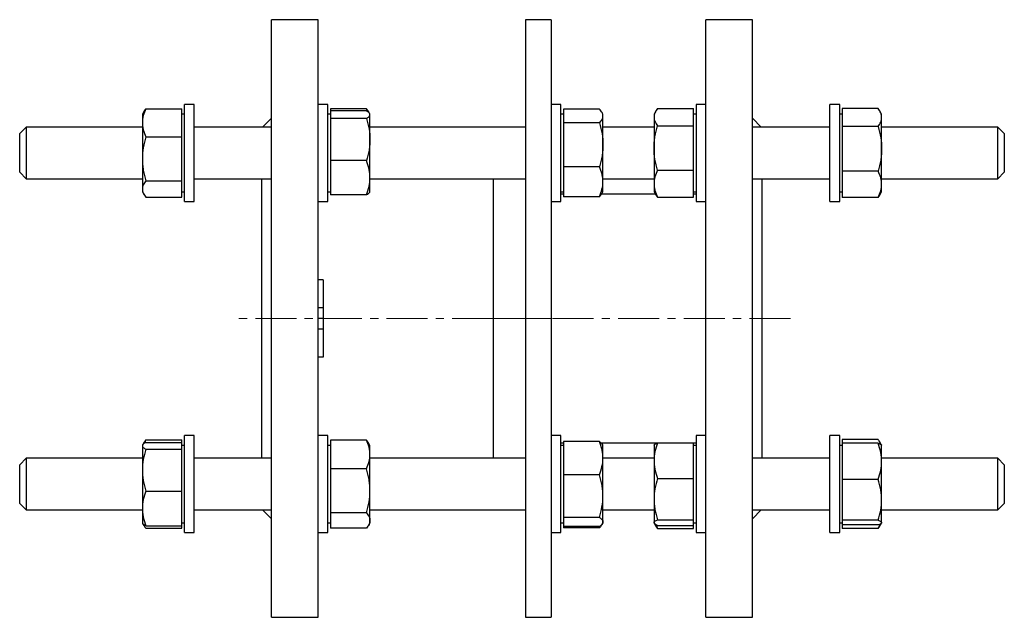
# Model space of a CAD drawing. Header units: millimetres. Extents: x 41 to 654, y 60 to 648.
# Tile 2 of 2: x 349 to 654, y 455 to 640. Entities that reach past the tile are written whole.
import ezdxf

# ---------------------------------------------------------------- set-up
doc = ezdxf.new("R2010")
doc.units = ezdxf.units.MM
doc.linetypes.add('CENTERX2', pattern=[20.32, 12.7, -2.54, 2.54, -2.54])
doc.layers.add('FORMAT', color=7, linetype='Continuous')

msp = doc.modelspace()

# ---------------------------------------------------------------- linework, layer by layer
at = {"color": 7, "linetype": 'Continuous', "lineweight": 25}
for p, q in [((441.3, 639.99), (426.8, 639.99)), ((426.8, 454.99), (426.8, 639.99)), ((441.3, 454.99), (441.3, 639.99)), ((513.47, 639.99), (505.47, 639.99)), ((505.47, 639.99), (505.47, 454.99)), ((513.47, 639.99), (513.47, 454.99)), ((575.8, 639.99), (561.3, 639.99)), ((561.3, 539.3), (561.3, 639.99)), ((575.8, 539.3), (575.8, 639.99)), ((402.8, 613.75), (399.8, 613.75)), ((399.8, 583.75), (399.8, 613.75)), ((402.8, 583.75), (402.8, 613.75)), ((444.3, 613.75), (441.3, 613.75)), ((444.3, 583.75), (444.3, 613.75)), ((516.47, 613.75), (513.47, 613.75)), ((516.47, 583.75), (516.47, 613.75)), ((561.3, 613.75), (558.3, 613.75)), ((558.3, 613.75), (558.3, 600.31)), ((602.8, 613.75), (599.8, 613.75)), ((599.8, 583.75), (599.8, 613.75)), ((602.8, 583.75), (602.8, 613.75)), ((387.3, 611.62), (386.8, 610.75)), ((386.8, 610.75), (386.8, 608.1)), ((387.87, 612.44), (399, 612.44)), ((399, 608.1), (399, 612.44)), ((399.8, 610.75), (399, 610.75)), ((445.1, 610.75), (444.3, 610.75)), ((445.1, 612.4), (445.1, 611.77)), ((456.23, 612.4), (445.1, 612.4)), ((445.1, 611.77), (445.1, 610.57)), ((456.23, 611.77), (445.1, 611.77)), ((445.1, 610.57), (445.1, 609.38)), ((457.16, 610.99), (456.85, 611.53)), ((457.3, 610.75), (457.19, 610.94)), ((457.3, 610.57), (457.3, 610.75)), ((457.3, 602.87), (457.3, 610.57)), ((517.27, 610.75), (516.47, 610.75)), ((517.27, 612.31), (517.27, 610.16)), ((528.4, 612.31), (517.27, 612.31)), ((517.27, 610.16), (517.27, 608.02)), ((529.47, 610.75), (529.11, 611.38)), ((529.47, 610.16), (529.47, 610.75)), ((529.47, 601.24), (529.47, 610.16)), ((545.88, 611.77), (545.3, 610.75)), ((545.3, 610.75), (545.3, 609.82)), ((546.37, 612.5), (557.5, 612.5)), ((557.5, 609.82), (557.5, 612.5)), ((558.3, 610.75), (557.5, 610.75)), ((603.6, 610.75), (602.8, 610.75)), ((603.6, 612.54), (603.6, 609.71)), ((614.73, 612.54), (603.6, 612.54)), ((615.8, 610.75), (615.14, 611.9)), ((615.8, 609.71), (615.8, 610.75)), ((386.8, 608.1), (386.8, 596.9)), ((399, 603.75), (399, 608.1)), ((426.8, 609.49), (424.06, 606.75)), ((445.1, 609.38), (445.1, 602.87)), ((456.23, 609.38), (445.1, 609.38)), ((517.27, 608.02), (517.27, 601.24)), ((528.4, 608.02), (517.27, 608.02)), ((545.3, 609.82), (545.3, 600.27)), ((546.37, 607.14), (557.5, 607.14)), ((557.5, 607.14), (557.5, 609.82)), ((557.5, 600.27), (557.5, 607.14)), ((578.53, 606.75), (575.8, 609.49)), ((603.6, 609.71), (603.6, 606.89)), ((615.8, 600), (615.8, 609.71)), ((350.8, 606.75), (348.8, 604.75)), ((348.8, 594.89), (348.8, 604.75)), ((386.8, 606.75), (350.8, 606.75)), ((350.8, 606.75), (350.8, 593.6)), ((426.8, 606.75), (402.8, 606.75)), ((505.47, 606.75), (457.3, 606.75)), ((545.3, 606.75), (529.47, 606.75)), ((599.8, 606.75), (575.8, 606.75)), ((603.6, 606.89), (603.6, 600)), ((614.73, 606.89), (603.6, 606.89)), ((651.8, 606.75), (615.8, 606.75)), ((653.8, 604.75), (651.8, 606.75)), ((651.8, 593.6), (651.8, 606.75)), ((653.8, 604.75), (653.8, 594.89)), ((387.87, 603.75), (399, 603.75)), ((399, 596.9), (399, 603.75)), ((445.1, 602.87), (445.1, 596.36)), ((457.3, 591.05), (457.3, 602.87)), ((517.27, 601.24), (517.27, 594.46)), ((529.47, 589.83), (529.47, 601.24)), ((545.3, 600.27), (545.3, 589.2)), ((557.5, 593.39), (557.5, 600.27)), ((558.3, 600.31), (558.3, 583.75)), ((603.6, 600), (603.6, 593.11)), ((615.8, 589.04), (615.8, 600)), ((348.8, 592.75), (348.8, 594.89)), ((386.8, 596.9), (386.8, 587.56)), ((399, 590.06), (399, 596.9)), ((456.23, 596.36), (445.1, 596.36)), ((445.1, 596.36), (445.1, 591.05)), ((653.8, 594.89), (653.8, 592.75)), ((348.8, 592.75), (350.8, 590.75)), ((350.8, 593.6), (350.8, 590.75)), ((528.4, 594.46), (517.27, 594.46)), ((517.27, 594.46), (517.27, 589.83)), ((546.37, 593.39), (557.5, 593.39)), ((557.5, 589.2), (557.5, 593.39)), ((614.73, 593.11), (603.6, 593.11)), ((603.6, 593.11), (603.6, 589.04)), ((651.8, 590.75), (651.8, 593.6)), ((651.8, 590.75), (653.8, 592.75)), ((350.8, 590.75), (386.8, 590.75)), ((387.87, 590.06), (399, 590.06)), ((399, 587.56), (399, 590.06)), ((402.8, 590.75), (426.8, 590.75)), ((423.8, 504.22), (423.8, 590.75)), ((445.1, 591.05), (445.1, 585.74)), ((457.3, 586.75), (457.3, 591.05)), ((457.3, 590.75), (505.47, 590.75)), ((495.47, 590.75), (495.47, 504.22)), ((517.27, 589.83), (517.27, 585.2)), ((529.47, 590.75), (545.3, 590.75)), ((529.47, 586.75), (529.47, 589.83)), ((545.3, 589.2), (545.3, 586.75)), ((557.5, 585.01), (557.5, 589.2)), ((575.8, 590.75), (599.8, 590.75)), ((578.8, 542.26), (578.8, 590.75)), ((603.6, 589.04), (603.6, 584.97)), ((615.8, 590.75), (651.8, 590.75)), ((615.8, 586.75), (615.8, 589.04)), ((386.8, 587.56), (386.8, 586.75)), ((386.8, 586.75), (387.3, 585.89)), ((399, 585.06), (399, 587.56)), ((399, 586.75), (399.8, 586.75)), ((444.3, 586.75), (445.1, 586.75)), ((456.23, 585.74), (445.1, 585.74)), ((457.19, 586.57), (457.3, 586.75)), ((516.47, 586.75), (517.27, 586.75)), ((517.27, 585.99), (516.47, 585.99)), ((545.74, 585.99), (529.02, 585.99)), ((529.11, 586.13), (529.47, 586.75)), ((545.3, 586.75), (545.88, 585.74)), ((557.5, 586.75), (558.3, 586.75)), ((558.3, 585.99), (557.5, 585.99)), ((602.8, 586.75), (603.6, 586.75)), ((615.14, 585.61), (615.8, 586.75)), ((387.87, 585.06), (399, 585.06)), ((399.8, 583.75), (402.8, 583.75)), ((441.3, 583.75), (444.3, 583.75)), ((513.47, 583.75), (516.47, 583.75)), ((528.4, 585.2), (517.27, 585.2)), ((546.37, 585.01), (557.5, 585.01)), ((558.3, 583.75), (561.3, 583.75)), ((599.8, 583.75), (602.8, 583.75)), ((614.73, 584.97), (603.6, 584.97)), ((442.8, 559.49), (441.3, 559.49)), ((442.8, 559.49), (442.8, 550.75)), ((442.8, 550.75), (441.3, 550.75)), ((442.8, 550.75), (442.8, 547.49)), ((442.8, 547.49), (441.3, 547.49)), ((442.8, 547.49), (442.8, 544.23)), ((442.8, 544.23), (441.3, 544.23)), ((442.8, 544.23), (442.8, 535.49)), ((578.8, 504.22), (578.8, 542.26)), ((561.3, 454.99), (561.3, 539.3)), ((575.8, 454.99), (575.8, 539.3)), ((442.8, 535.49), (441.3, 535.49)), ((387.87, 509.91), (399, 509.91)), ((399, 509.15), (399, 509.91)), ((402.8, 511.22), (399.8, 511.22)), ((399.8, 481.22), (399.8, 511.22)), ((402.8, 481.22), (402.8, 511.22)), ((444.3, 511.22), (441.3, 511.22)), ((444.3, 481.22), (444.3, 511.22)), ((445.1, 509.87), (445.1, 505.43)), ((456.23, 509.87), (445.1, 509.87)), ((516.47, 511.22), (513.47, 511.22)), ((516.47, 481.22), (516.47, 511.22)), ((517.27, 509.4), (517.27, 504.25)), ((528.4, 509.4), (517.27, 509.4)), ((561.3, 511.22), (558.3, 511.22)), ((558.3, 511.22), (558.3, 481.3)), ((602.8, 511.22), (599.8, 511.22)), ((599.8, 481.22), (599.8, 511.22)), ((602.8, 481.22), (602.8, 511.22)), ((603.6, 510), (603.6, 508.88)), ((614.73, 510), (603.6, 510)), ((615.76, 508.29), (615.14, 509.36)), ((386.88, 508.37), (386.8, 508.22)), ((386.8, 508.22), (386.8, 508.08)), ((386.8, 508.08), (386.8, 500.55)), ((387.3, 509.09), (386.9, 508.41)), ((387.87, 509.15), (399, 509.15)), ((387.87, 507.01), (399, 507.01)), ((399, 508.08), (399, 509.15)), ((399.8, 508.22), (399, 508.22)), ((399, 507.01), (399, 508.08)), ((399, 500.55), (399, 507.01)), ((445.1, 508.22), (444.3, 508.22)), ((457.3, 508.22), (456.85, 509)), ((457.3, 505.43), (457.3, 508.22)), ((516.47, 508.99), (517.27, 508.99)), ((517.27, 508.22), (516.47, 508.22)), ((528.9, 508.99), (546.34, 508.99)), ((529.31, 508.49), (529.11, 508.85)), ((529.47, 508.22), (529.31, 508.49)), ((529.47, 504.25), (529.47, 508.22)), ((545.35, 508.32), (545.3, 508.22)), ((545.3, 508.22), (545.3, 503.48)), ((545.74, 508.99), (545.35, 508.32)), ((546.37, 509), (557.5, 509)), ((557.5, 503.48), (557.5, 509)), ((557.5, 508.99), (558.3, 508.99)), ((558.3, 508.22), (557.5, 508.22)), ((603.6, 508.22), (602.8, 508.22)), ((603.6, 508.88), (603.6, 503.27)), ((614.73, 508.88), (603.6, 508.88)), ((615.8, 508.22), (615.76, 508.29)), ((615.8, 503.27), (615.8, 508.22)), ((350.8, 504.22), (348.8, 502.22)), ((386.8, 504.22), (350.8, 504.22)), ((350.8, 504.22), (350.8, 488.22)), ((426.8, 504.22), (402.8, 504.22)), ((445.1, 505.43), (445.1, 500.98)), ((457.3, 494.15), (457.3, 505.43)), ((505.47, 504.22), (457.3, 504.22)), ((517.27, 504.25), (517.27, 499.1)), ((529.47, 492.51), (529.47, 504.25)), ((545.3, 504.22), (529.47, 504.22)), ((545.3, 503.48), (545.3, 491.58)), ((557.5, 497.97), (557.5, 503.48)), ((599.8, 504.22), (575.8, 504.22)), ((603.6, 503.27), (603.6, 497.66)), ((651.8, 504.22), (615.8, 504.22)), ((615.8, 491.34), (615.8, 503.27)), ((653.8, 502.22), (651.8, 504.22)), ((651.8, 488.22), (651.8, 504.22)), ((348.8, 490.22), (348.8, 502.22)), ((386.8, 500.55), (386.8, 488.69)), ((399, 494.08), (399, 500.55)), ((445.1, 500.98), (445.1, 494.15)), ((456.23, 500.98), (445.1, 500.98)), ((653.8, 502.22), (653.8, 490.22)), ((517.27, 499.1), (517.27, 492.51)), ((528.4, 499.1), (517.27, 499.1)), ((546.37, 497.97), (557.5, 497.97)), ((557.5, 491.58), (557.5, 497.97)), ((603.6, 497.66), (603.6, 491.34)), ((614.73, 497.66), (603.6, 497.66)), ((445.1, 494.15), (445.1, 487.33)), ((457.3, 484.95), (457.3, 494.15)), ((387.87, 494.08), (399, 494.08)), ((399, 488.69), (399, 494.08)), ((517.27, 492.51), (517.27, 485.92)), ((529.47, 484.48), (529.47, 492.51)), ((545.3, 491.58), (545.3, 484.32)), ((557.5, 485.19), (557.5, 491.58)), ((603.6, 491.34), (603.6, 485.01)), ((615.8, 484.29), (615.8, 491.34)), ((348.8, 490.22), (350.8, 488.22)), ((350.8, 488.22), (386.8, 488.22)), ((386.8, 488.69), (386.8, 484.22)), ((399, 483.3), (399, 488.69)), ((402.8, 488.22), (426.8, 488.22)), ((424.06, 488.22), (426.8, 485.49)), ((457.3, 488.22), (505.47, 488.22)), ((529.47, 488.22), (545.3, 488.22)), ((575.8, 485.49), (578.53, 488.22)), ((575.8, 488.22), (599.8, 488.22)), ((615.8, 488.22), (651.8, 488.22)), ((651.8, 488.22), (653.8, 490.22)), ((456.23, 487.33), (445.1, 487.33)), ((445.1, 487.33), (445.1, 484.95)), ((445.1, 484.95), (445.1, 482.57)), ((457.3, 484.22), (457.3, 484.95)), ((528.4, 485.92), (517.27, 485.92)), ((517.27, 485.92), (517.27, 484.48)), ((546.37, 485.19), (557.5, 485.19)), ((557.5, 484.32), (557.5, 485.19)), ((614.73, 485.01), (603.6, 485.01)), ((603.6, 485.01), (603.6, 484.29)), ((386.8, 484.22), (386.88, 484.07)), ((386.88, 484.07), (387.3, 483.36)), ((387.87, 483.3), (399, 483.3)), ((387.87, 482.53), (399, 482.53)), ((399, 484.22), (399.8, 484.22)), ((399, 482.53), (399, 483.3)), ((444.3, 484.22), (445.1, 484.22)), ((456.23, 482.57), (445.1, 482.57)), ((456.85, 483.45), (457.3, 484.22)), ((516.47, 484.22), (517.27, 484.22)), ((517.27, 484.48), (517.27, 483.05)), ((528.4, 483.05), (517.27, 483.05)), ((517.27, 483.05), (517.27, 482.67)), ((528.4, 482.67), (517.27, 482.67)), ((528.4, 482.67), (528.62, 483.22)), ((529.11, 483.6), (529.3, 483.94)), ((529.31, 483.96), (529.47, 484.22)), ((529.47, 484.22), (529.47, 484.48)), ((545.3, 484.32), (545.3, 484.22)), ((545.3, 484.22), (545.35, 484.13)), ((545.36, 484.11), (545.88, 483.21)), ((546.37, 483.45), (557.5, 483.45)), ((546.37, 482.48), (557.5, 482.48)), ((557.5, 483.45), (557.5, 484.32)), ((557.5, 484.22), (558.3, 484.22)), ((557.5, 482.48), (557.5, 483.45)), ((602.8, 484.22), (603.6, 484.22)), ((603.6, 484.29), (603.6, 483.57)), ((614.73, 483.57), (603.6, 483.57)), ((603.6, 483.57), (603.6, 482.44)), ((614.73, 482.44), (603.6, 482.44)), ((615.14, 483.08), (615.74, 484.12)), ((615.76, 484.16), (615.8, 484.22)), ((615.8, 484.22), (615.8, 484.29)), ((399.8, 481.22), (402.8, 481.22)), ((441.3, 481.22), (444.3, 481.22)), ((513.47, 481.22), (516.47, 481.22)), ((558.3, 481.3), (558.3, 481.22)), ((558.3, 481.22), (561.3, 481.22)), ((599.8, 481.22), (602.8, 481.22)), ((426.8, 454.99), (441.3, 454.99)), ((505.47, 454.99), (513.47, 454.99)), ((561.3, 454.99), (575.8, 454.99))]:
    msp.add_line(p, q, dxfattribs=at)
for points, knots in [([(387.87, 612.44), (387.54, 611.74), (387.27, 611.01), (386.9, 609.56), (386.8, 608.83), (386.8, 608.1)], [0, 0, 0, 0, 0.5, 0.5, 1, 1, 1, 1]), ([(387.3, 611.62), (387.31, 611.64), (387.39, 611.79), (387.58, 612.06), (387.77, 612.32), (387.87, 612.44)], [0, 0, 0, 0, 0.068995, 0.534556, 1, 1, 1, 1]), ([(456.58, 611.54), (456.56, 611.6), (456.45, 611.89), (456.33, 612.18), (456.23, 612.4)], [0, 0, 0, 0, 0.21211, 1, 1, 1, 1]), ([(456.23, 612.4), (456.34, 612.26), (456.57, 611.98), (456.76, 611.69), (456.84, 611.54), (456.85, 611.53)], [0, 0, 0, 0, 0.488888, 0.977734, 1, 1, 1, 1]), ([(457.3, 610.57), (457.3, 610.68), (457.27, 610.78), (457.17, 610.98), (457.1, 611.08), (456.82, 611.38), (456.55, 611.57), (456.23, 611.77)], [0, 0, 0, 0, 0.25, 0.25, 0.5, 0.5, 1, 1, 1, 1]), ([(456.23, 609.38), (456.55, 609.57), (456.82, 609.77), (457.19, 610.17), (457.3, 610.37), (457.3, 610.57)], [0, 0, 0, 0, 0.5, 0.5, 1, 1, 1, 1]), ([(529.47, 610.16), (529.47, 610.35), (529.44, 610.53), (529.34, 610.89), (529.27, 611.07), (528.99, 611.61), (528.72, 611.96), (528.4, 612.31)], [0, 0, 0, 0, 0.25, 0.25, 0.5, 0.5, 1, 1, 1, 1]), ([(528.4, 608.02), (528.72, 608.37), (528.99, 608.72), (529.36, 609.44), (529.47, 609.8), (529.47, 610.16)], [0, 0, 0, 0, 0.5, 0.5, 1, 1, 1, 1]), ([(546.37, 612.5), (546.04, 612.06), (545.77, 611.62), (545.4, 610.73), (545.3, 610.28), (545.3, 609.82)], [0, 0, 0, 0, 0.5, 0.5, 1, 1, 1, 1]), ([(615.8, 609.71), (615.8, 609.95), (615.77, 610.19), (615.67, 610.67), (615.6, 610.91), (615.32, 611.61), (615.05, 612.07), (614.73, 612.54)], [0, 0, 0, 0, 0.25, 0.25, 0.5, 0.5, 1, 1, 1, 1]), ([(386.8, 608.1), (386.8, 607.73), (386.82, 607.36), (386.92, 606.62), (386.99, 606.25), (387.28, 605.16), (387.55, 604.45), (387.87, 603.75)], [0, 0, 0, 0, 0.25, 0.25, 0.5, 0.5, 1, 1, 1, 1]), ([(456.23, 609.38), (456.55, 608.32), (456.82, 607.24), (457.2, 605.06), (457.3, 603.97), (457.3, 602.87)], [0, 0, 0, 0, 0.5, 0.5, 1, 1, 1, 1]), ([(528.4, 608.02), (528.72, 606.92), (528.99, 605.79), (529.37, 603.52), (529.47, 602.39), (529.47, 601.24)], [0, 0, 0, 0, 0.5, 0.5, 1, 1, 1, 1]), ([(545.3, 609.82), (545.3, 609.59), (545.32, 609.36), (545.42, 608.91), (545.49, 608.69), (545.77, 608.02), (546.04, 607.58), (546.37, 607.14)], [0, 0, 0, 0, 0.25, 0.25, 0.5, 0.5, 1, 1, 1, 1]), ([(545.3, 600.27), (545.3, 600.85), (545.32, 601.43), (545.42, 602.6), (545.49, 603.18), (545.78, 604.9), (546.05, 606.03), (546.37, 607.14)], [0, 0, 0, 0, 0.25, 0.25, 0.5, 0.5, 1, 1, 1, 1]), ([(614.73, 606.89), (615.05, 607.35), (615.32, 607.82), (615.69, 608.76), (615.8, 609.23), (615.8, 609.71)], [0, 0, 0, 0, 0.5, 0.5, 1, 1, 1, 1]), ([(614.73, 606.89), (615.05, 605.77), (615.32, 604.62), (615.7, 602.32), (615.8, 601.17), (615.8, 600)], [0, 0, 0, 0, 0.5, 0.5, 1, 1, 1, 1]), ([(387.87, 603.75), (387.54, 602.63), (387.27, 601.5), (386.9, 599.22), (386.8, 598.07), (386.8, 596.9)], [0, 0, 0, 0, 0.5, 0.5, 1, 1, 1, 1]), ([(457.3, 602.87), (457.3, 602.32), (457.27, 601.77), (457.17, 600.66), (457.1, 600.11), (456.82, 598.48), (456.55, 597.42), (456.23, 596.36)], [0, 0, 0, 0, 0.25, 0.25, 0.5, 0.5, 1, 1, 1, 1]), ([(529.47, 601.24), (529.47, 600.67), (529.44, 600.09), (529.34, 598.94), (529.27, 598.37), (528.99, 596.67), (528.72, 595.56), (528.4, 594.46)], [0, 0, 0, 0, 0.25, 0.25, 0.5, 0.5, 1, 1, 1, 1]), ([(546.37, 593.39), (546.04, 594.51), (545.77, 595.65), (545.4, 597.95), (545.3, 599.1), (545.3, 600.27)], [0, 0, 0, 0, 0.5, 0.5, 1, 1, 1, 1]), ([(615.8, 600), (615.8, 599.42), (615.77, 598.84), (615.67, 597.66), (615.6, 597.08), (615.32, 595.35), (615.05, 594.23), (614.73, 593.11)], [0, 0, 0, 0, 0.25, 0.25, 0.5, 0.5, 1, 1, 1, 1]), ([(386.8, 596.9), (386.8, 596.32), (386.82, 595.74), (386.92, 594.58), (386.99, 594.01), (387.27, 592.3), (387.54, 591.17), (387.87, 590.06)], [0, 0, 0, 0, 0.25, 0.25, 0.5, 0.5, 1, 1, 1, 1]), ([(457.3, 591.05), (457.3, 591.5), (457.27, 591.96), (457.17, 592.85), (457.1, 593.3), (456.82, 594.62), (456.55, 595.5), (456.23, 596.36)], [0, 0, 0, 0, 0.25, 0.25, 0.5, 0.5, 1, 1, 1, 1]), ([(529.47, 589.83), (529.47, 590.22), (529.44, 590.62), (529.34, 591.4), (529.27, 591.79), (528.99, 592.95), (528.72, 593.71), (528.4, 594.46)], [0, 0, 0, 0, 0.25, 0.25, 0.5, 0.5, 1, 1, 1, 1]), ([(546.37, 593.39), (546.04, 592.71), (545.77, 592.02), (545.4, 590.62), (545.3, 589.91), (545.3, 589.2)], [0, 0, 0, 0, 0.5, 0.5, 1, 1, 1, 1]), ([(615.8, 589.04), (615.8, 589.39), (615.77, 589.73), (615.67, 590.42), (615.6, 590.76), (615.32, 591.78), (615.05, 592.45), (614.73, 593.11)], [0, 0, 0, 0, 0.25, 0.25, 0.5, 0.5, 1, 1, 1, 1]), ([(387.87, 590.06), (387.54, 589.65), (387.27, 589.24), (386.9, 588.41), (386.8, 587.99), (386.8, 587.56)], [0, 0, 0, 0, 0.5, 0.5, 1, 1, 1, 1]), ([(456.23, 585.74), (456.55, 586.61), (456.82, 587.48), (457.19, 589.25), (457.3, 590.15), (457.3, 591.05)], [0, 0, 0, 0, 0.5, 0.5, 1, 1, 1, 1]), ([(528.4, 585.2), (528.72, 585.96), (528.99, 586.72), (529.36, 588.26), (529.47, 589.04), (529.47, 589.83)], [0, 0, 0, 0, 0.5, 0.5, 1, 1, 1, 1]), ([(545.3, 589.2), (545.3, 588.84), (545.32, 588.49), (545.42, 587.78), (545.49, 587.43), (545.77, 586.38), (546.04, 585.69), (546.37, 585.01)], [0, 0, 0, 0, 0.25, 0.25, 0.5, 0.5, 1, 1, 1, 1]), ([(614.73, 584.97), (615.05, 585.64), (615.32, 586.31), (615.69, 587.66), (615.8, 588.35), (615.8, 589.04)], [0, 0, 0, 0, 0.5, 0.5, 1, 1, 1, 1]), ([(386.8, 587.56), (386.8, 587.35), (386.82, 587.14), (386.92, 586.71), (386.99, 586.51), (387.27, 585.88), (387.54, 585.47), (387.87, 585.06)], [0, 0, 0, 0, 0.25, 0.25, 0.5, 0.5, 1, 1, 1, 1]), ([(457.18, 586.57), (457.17, 586.54), (457.12, 586.45), (456.98, 586.29), (456.77, 586.11), (456.52, 585.92), (456.32, 585.8), (456.23, 585.74)], [0, 0, 0, 0, 0.111268, 0.330445, 0.553581, 0.776819, 1, 1, 1, 1]), ([(529.11, 586.13), (529.05, 586.04), (528.93, 585.84), (528.69, 585.53), (528.49, 585.31), (528.4, 585.2)], [0, 0, 0, 0, 0.291299, 0.645694, 1, 1, 1, 1]), ([(546.37, 585.01), (546.26, 585.15), (546.09, 585.39), (545.95, 585.64), (545.89, 585.74)], [0, 0, 0, 0, 0.594712, 1, 1, 1, 1]), ([(615.13, 585.62), (615.09, 585.55), (614.97, 585.33), (614.83, 585.12), (614.73, 584.97)], [0, 0, 0, 0, 0.325283, 1, 1, 1, 1]), ([(387.3, 509.09), (387.31, 509.11), (387.39, 509.26), (387.58, 509.53), (387.77, 509.79), (387.87, 509.91)], [0, 0, 0, 0, 0.068995, 0.534556, 1, 1, 1, 1]), ([(387.87, 509.91), (387.75, 509.66), (387.6, 509.32), (387.48, 508.98), (387.45, 508.9)], [0, 0, 0, 0, 0.767815, 1, 1, 1, 1]), ([(457.3, 505.43), (457.3, 505.8), (457.27, 506.18), (457.17, 506.93), (457.1, 507.3), (456.82, 508.41), (456.55, 509.15), (456.23, 509.87)], [0, 0, 0, 0, 0.25, 0.25, 0.5, 0.5, 1, 1, 1, 1]), ([(456.23, 509.87), (456.31, 509.77), (456.47, 509.57), (456.68, 509.28), (456.79, 509.09), (456.84, 509)], [0, 0, 0, 0, 0.345219, 0.6907, 1, 1, 1, 1]), ([(529.47, 504.25), (529.47, 504.68), (529.44, 505.12), (529.34, 505.99), (529.27, 506.42), (528.99, 507.71), (528.72, 508.56), (528.4, 509.4)], [0, 0, 0, 0, 0.25, 0.25, 0.5, 0.5, 1, 1, 1, 1]), ([(528.4, 509.4), (528.48, 509.34), (528.64, 509.22), (528.89, 509.01), (529.12, 508.77), (529.26, 508.59), (529.31, 508.5), (529.31, 508.49)], [0, 0, 0, 0, 0.201592, 0.403338, 0.692808, 0.982248, 1, 1, 1, 1]), ([(615.55, 508.49), (615.52, 508.56), (615.45, 508.78), (615.27, 509.14), (615.02, 509.57), (614.82, 509.86), (614.73, 510)], [0, 0, 0, 0, 0.134189, 0.42273, 0.711401, 1, 1, 1, 1]), ([(387.87, 509.15), (387.54, 508.97), (387.27, 508.8), (386.9, 508.44), (386.8, 508.26), (386.8, 508.08)], [0, 0, 0, 0, 0.5, 0.5, 1, 1, 1, 1]), ([(386.8, 508.08), (386.8, 507.99), (386.82, 507.9), (386.92, 507.72), (386.99, 507.63), (387.27, 507.36), (387.54, 507.18), (387.87, 507.01)], [0, 0, 0, 0, 0.25, 0.25, 0.5, 0.5, 1, 1, 1, 1]), ([(387.87, 507.01), (387.54, 505.95), (387.27, 504.89), (386.9, 502.74), (386.8, 501.65), (386.8, 500.55)], [0, 0, 0, 0, 0.5, 0.5, 1, 1, 1, 1]), ([(529.22, 508.62), (529.2, 508.67), (529.14, 508.8), (529.06, 508.92), (529.02, 508.99)], [0, 0, 0, 0, 0.444779, 1, 1, 1, 1]), ([(546.37, 509), (546.04, 508.1), (545.77, 507.19), (545.4, 505.35), (545.3, 504.42), (545.3, 503.48)], [0, 0, 0, 0, 0.5, 0.5, 1, 1, 1, 1]), ([(545.36, 508.32), (545.37, 508.34), (545.4, 508.4), (545.52, 508.53), (545.74, 508.69), (546.02, 508.84), (546.25, 508.95), (546.37, 509)], [0, 0, 0, 0, 0.065911, 0.29827, 0.530651, 0.765315, 1, 1, 1, 1]), ([(545.75, 508.99), (545.69, 508.88), (545.61, 508.73), (545.56, 508.58), (545.55, 508.54)], [0, 0, 0, 0, 0.738249, 1, 1, 1, 1]), ([(615.8, 503.27), (615.8, 503.75), (615.77, 504.23), (615.67, 505.17), (615.6, 505.64), (615.32, 507.04), (615.05, 507.96), (614.73, 508.88)], [0, 0, 0, 0, 0.25, 0.25, 0.5, 0.5, 1, 1, 1, 1]), ([(614.73, 508.88), (614.81, 508.85), (614.97, 508.79), (615.22, 508.68), (615.45, 508.56), (615.62, 508.45), (615.72, 508.35), (615.75, 508.31), (615.75, 508.29)], [0, 0, 0, 0, 0.156477, 0.313073, 0.537761, 0.762425, 0.914047, 1, 1, 1, 1]), ([(456.23, 500.98), (456.55, 501.71), (456.82, 502.44), (457.19, 503.92), (457.3, 504.67), (457.3, 505.43)], [0, 0, 0, 0, 0.5, 0.5, 1, 1, 1, 1]), ([(528.4, 499.1), (528.72, 499.94), (528.99, 500.79), (529.36, 502.5), (529.47, 503.37), (529.47, 504.25)], [0, 0, 0, 0, 0.5, 0.5, 1, 1, 1, 1]), ([(545.3, 503.48), (545.3, 503.02), (545.32, 502.55), (545.42, 501.62), (545.49, 501.15), (545.77, 499.78), (546.04, 498.87), (546.37, 497.97)], [0, 0, 0, 0, 0.25, 0.25, 0.5, 0.5, 1, 1, 1, 1]), ([(614.73, 497.66), (615.05, 498.58), (615.32, 499.51), (615.69, 501.37), (615.8, 502.32), (615.8, 503.27)], [0, 0, 0, 0, 0.5, 0.5, 1, 1, 1, 1]), ([(386.8, 500.55), (386.8, 500), (386.82, 499.45), (386.92, 498.36), (386.99, 497.82), (387.27, 496.2), (387.54, 495.14), (387.87, 494.08)], [0, 0, 0, 0, 0.25, 0.25, 0.5, 0.5, 1, 1, 1, 1]), ([(457.3, 494.15), (457.3, 494.73), (457.27, 495.31), (457.17, 496.47), (457.1, 497.04), (456.82, 498.74), (456.55, 499.86), (456.23, 500.98)], [0, 0, 0, 0, 0.25, 0.25, 0.5, 0.5, 1, 1, 1, 1]), ([(529.47, 492.51), (529.47, 493.07), (529.44, 493.63), (529.34, 494.74), (529.27, 495.29), (528.99, 496.94), (528.72, 498.02), (528.4, 499.1)], [0, 0, 0, 0, 0.25, 0.25, 0.5, 0.5, 1, 1, 1, 1]), ([(546.37, 497.97), (546.04, 496.92), (545.77, 495.87), (545.4, 493.74), (545.3, 492.67), (545.3, 491.58)], [0, 0, 0, 0, 0.5, 0.5, 1, 1, 1, 1]), ([(615.8, 491.34), (615.8, 491.87), (615.77, 492.41), (615.67, 493.48), (615.6, 494.01), (615.32, 495.59), (615.05, 496.63), (614.73, 497.66)], [0, 0, 0, 0, 0.25, 0.25, 0.5, 0.5, 1, 1, 1, 1]), ([(456.23, 487.33), (456.55, 488.45), (456.82, 489.57), (457.19, 491.84), (457.3, 492.99), (457.3, 494.15)], [0, 0, 0, 0, 0.5, 0.5, 1, 1, 1, 1]), ([(387.87, 494.08), (387.54, 493.21), (387.27, 492.31), (386.9, 490.51), (386.8, 489.6), (386.8, 488.69)], [0, 0, 0, 0, 0.5, 0.5, 1, 1, 1, 1]), ([(528.4, 485.92), (528.72, 487), (528.99, 488.08), (529.36, 490.28), (529.47, 491.39), (529.47, 492.51)], [0, 0, 0, 0, 0.5, 0.5, 1, 1, 1, 1]), ([(545.3, 491.58), (545.3, 491.04), (545.32, 490.49), (545.42, 489.42), (545.49, 488.88), (545.77, 487.29), (546.04, 486.23), (546.37, 485.19)], [0, 0, 0, 0, 0.25, 0.25, 0.5, 0.5, 1, 1, 1, 1]), ([(614.73, 485.01), (615.05, 486.04), (615.32, 487.09), (615.69, 489.19), (615.8, 490.26), (615.8, 491.34)], [0, 0, 0, 0, 0.5, 0.5, 1, 1, 1, 1]), ([(386.8, 488.69), (386.8, 488.24), (386.82, 487.78), (386.92, 486.86), (386.99, 486.4), (387.28, 485.05), (387.55, 484.17), (387.87, 483.3)], [0, 0, 0, 0, 0.25, 0.25, 0.5, 0.5, 1, 1, 1, 1]), ([(456.23, 487.33), (456.55, 486.94), (456.82, 486.55), (457.2, 485.75), (457.3, 485.35), (457.3, 484.95)], [0, 0, 0, 0, 0.5, 0.5, 1, 1, 1, 1]), ([(457.3, 484.95), (457.3, 484.75), (457.27, 484.55), (457.17, 484.14), (457.1, 483.94), (456.82, 483.35), (456.55, 482.96), (456.23, 482.57)], [0, 0, 0, 0, 0.25, 0.25, 0.5, 0.5, 1, 1, 1, 1]), ([(528.4, 485.92), (528.72, 485.69), (528.99, 485.45), (529.37, 484.97), (529.47, 484.73), (529.47, 484.48)], [0, 0, 0, 0, 0.5, 0.5, 1, 1, 1, 1]), ([(545.3, 484.32), (545.3, 484.39), (545.32, 484.47), (545.42, 484.62), (545.49, 484.69), (545.78, 484.91), (546.05, 485.05), (546.37, 485.19)], [0, 0, 0, 0, 0.25, 0.25, 0.5, 0.5, 1, 1, 1, 1]), ([(614.73, 485.01), (615.05, 484.89), (615.32, 484.77), (615.7, 484.53), (615.8, 484.41), (615.8, 484.29)], [0, 0, 0, 0, 0.5, 0.5, 1, 1, 1, 1]), ([(387.87, 483.3), (387.76, 483.36), (387.56, 483.47), (387.3, 483.65), (387.08, 483.82), (386.94, 483.97), (386.9, 484.05), (386.89, 484.08)], [0, 0, 0, 0, 0.22525, 0.450564, 0.67576, 0.905209, 1, 1, 1, 1]), ([(387.05, 483.87), (387.07, 483.81), (387.15, 483.62), (387.32, 483.3), (387.57, 482.91), (387.77, 482.66), (387.87, 482.53)], [0, 0, 0, 0, 0.132549, 0.421637, 0.710855, 1, 1, 1, 1]), ([(529.47, 484.48), (529.47, 484.36), (529.44, 484.24), (529.34, 484), (529.27, 483.88), (528.99, 483.52), (528.72, 483.28), (528.4, 483.05)], [0, 0, 0, 0, 0.25, 0.25, 0.5, 0.5, 1, 1, 1, 1]), ([(529.11, 483.6), (529.05, 483.51), (528.93, 483.31), (528.69, 483), (528.49, 482.78), (528.4, 482.67)], [0, 0, 0, 0, 0.291299, 0.645694, 1, 1, 1, 1]), ([(546.37, 483.45), (546.04, 483.59), (545.77, 483.73), (545.4, 484.03), (545.3, 484.17), (545.3, 484.32)], [0, 0, 0, 0, 0.5, 0.5, 1, 1, 1, 1]), ([(545.86, 483.7), (545.93, 483.51), (546.08, 483.1), (546.27, 482.69), (546.37, 482.48)], [0, 0, 0, 0, 0.47337, 1, 1, 1, 1]), ([(546.37, 482.48), (546.26, 482.62), (546.09, 482.86), (545.95, 483.11), (545.89, 483.21)], [0, 0, 0, 0, 0.594712, 1, 1, 1, 1]), ([(615.8, 484.29), (615.8, 484.23), (615.77, 484.17), (615.67, 484.04), (615.6, 483.98), (615.32, 483.8), (615.05, 483.68), (614.73, 483.57)], [0, 0, 0, 0, 0.25, 0.25, 0.5, 0.5, 1, 1, 1, 1]), ([(614.73, 482.44), (614.83, 482.66), (615.03, 483.1), (615.22, 483.56), (615.3, 483.8), (615.3, 483.81)], [0, 0, 0, 0, 0.483496, 0.967129, 1, 1, 1, 1]), ([(615.13, 483.08), (615.09, 483.01), (614.97, 482.8), (614.83, 482.59), (614.73, 482.44)], [0, 0, 0, 0, 0.325283, 1, 1, 1, 1])]:
    msp.add_open_spline(points, degree=3, knots=knots, dxfattribs=at)
at = {"layer": 'FORMAT', "linetype": 'CENTERX2', "lineweight": 18}
for p, q in [((495.47, 547.49), (416.1, 547.49)), ((505.47, 547.49), (495.47, 547.49)), ((505.47, 547.49), (513.47, 547.49)), ((587.53, 547.49), (513.47, 547.49))]:
    msp.add_line(p, q, dxfattribs=at)

doc.saveas('drawing.dxf')
